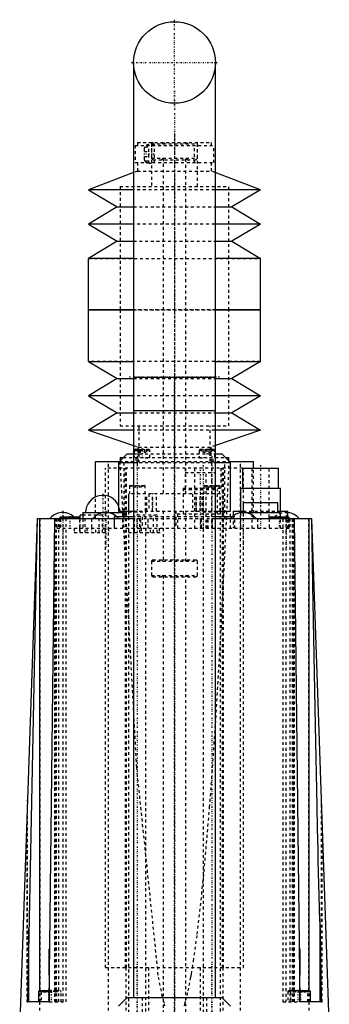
# Model space of a CAD drawing. Extents: x -54 to 54, y -3 to 514.
# Tile 3 of 3: x -54 to 54, y 170 to 514. Entities that reach past the tile are written whole.
import ezdxf

# ---------------------------------------------------------------- set-up
doc = ezdxf.new("R2010")
doc.units = 0
doc.linetypes.add('CENTER', pattern=[1.5, 0.45, -0.5, 0.05, -0.5])
doc.linetypes.add('DASHED', pattern=[2, 1, -1])
for name, color, linetype in [('AM_0', 7, 'CONTINUOUS'), ('AM_3', 7, 'DASHED'), ('AM_7', 7, 'CENTER')]:
    doc.layers.add(name, color=color, linetype=linetype)

msp = doc.modelspace()

# ---------------------------------------------------------------- linework, layer by layer
at = {"layer": 'AM_0', "color": 7, "linetype": 'CONTINUOUS'}
for p, q in [((-14.25, 498.75), (-14.25, 377)), ((14.25, 377), (14.25, 498.75)), ((-14.25, 460.27), (-30, 454.3)), ((30, 454.3), (14.22, 460.28)), ((-14.25, 454.3), (-30, 454.3)), ((-30, 454.3), (-20, 448.3)), ((30, 454.3), (14.25, 454.3)), ((30, 454.3), (20, 448.3)), ((-20, 448.3), (-30, 442.3)), ((-20, 448.3), (-14.26, 448.3)), ((14.26, 448.3), (20, 448.3)), ((20, 448.3), (30, 442.3)), ((-14.25, 442.3), (-30, 442.3)), ((-30, 442.3), (-20, 436.3)), ((30, 442.3), (14.25, 442.3)), ((30, 442.3), (20, 436.3)), ((-20, 436.3), (-30, 430.3)), ((-20, 436.3), (-14.26, 436.3)), ((14.26, 436.3), (20, 436.3)), ((20, 436.3), (30, 430.3)), ((-14.25, 430.3), (-30, 430.3)), ((-30, 412.3), (-30, 430.3)), ((30, 430.3), (14.25, 430.3)), ((30, 412.3), (30, 430.3)), ((-30, 394.3), (-30, 412.3)), ((-14.25, 412.3), (-30, 412.3)), ((-30, 412.3), (-14.25, 412.3)), ((30, 412.3), (14.25, 412.3)), ((14.25, 412.3), (30, 412.3)), ((30, 394.3), (30, 412.3)), ((-30, 394.3), (-14.25, 394.3)), ((-30, 394.3), (-20, 388.3)), ((14.25, 394.3), (30, 394.3)), ((30, 394.3), (20, 388.3)), ((-20, 388.3), (-30, 382.3)), ((-20, 388.3), (-14.26, 388.3)), ((-14.25, 388.75), (14.25, 388.75)), ((14.26, 388.3), (20, 388.3)), ((20, 388.3), (30, 382.3)), ((-14.25, 382.3), (-30, 382.3)), ((-30, 382.3), (-20, 376.3)), ((30, 382.3), (14.25, 382.3)), ((30, 382.3), (20, 376.3)), ((-20, 376.3), (-30, 370.3)), ((-20, 376.3), (-14.26, 376.3)), ((-14.25, 377), (-14.25, 172)), ((14.25, 377), (-14.25, 377)), ((14.25, 172), (14.25, 377)), ((14.26, 376.3), (20, 376.3)), ((20, 376.3), (30, 370.3)), ((-14.25, 370.3), (-30, 370.3)), ((-30, 370.3), (-14.25, 364.9)), ((30, 370.3), (14.25, 370.3)), ((30, 370.3), (14.25, 364.9)), ((-16.5, 362), (-19.5, 359)), ((-16.5, 362), (-14.27, 362)), ((14.27, 362), (16.5, 362)), ((19.5, 359), (16.5, 362)), ((-27.6, 346.91), (-27.6, 359.3)), ((-27.6, 359.3), (-19.2, 359.3)), ((-19.5, 359), (-19.5, 342)), ((-19.5, 359), (-14.27, 359)), ((-19, 360.7), (-19, 359.5)), ((-19, 360.7), (-17.82, 360.7)), ((14.27, 359), (19.5, 359)), ((17.82, 360.7), (19, 360.7)), ((19, 359.5), (19, 360.7)), ((19.2, 359.3), (27.6, 359.3)), ((19.5, 342), (19.5, 359)), ((27.6, 357), (27.6, 359.3)), ((23.75, 357), (23.75, 350)), ((23.75, 357), (36.25, 357)), ((36.25, 350), (36.25, 357)), ((23, 350), (23, 342)), ((23, 350), (37, 350)), ((37, 342), (37, 350)), ((24, 345), (24, 341.5)), ((24, 345), (36, 345)), ((36, 341.5), (36, 345)), ((-32.9, 339.3), (-32.9, 340.6)), ((-32, 340.6), (-32.9, 340.6)), ((-32, 341.5), (-32, 339.3)), ((-32, 341.5), (-18, 341.5)), ((-19.5, 342), (-14.27, 342)), ((-18, 340), (-18, 341.5)), ((-17.6, 340), (-17.6, 342)), ((-16.9, 342), (-16.9, 340)), ((14.27, 342), (19.5, 342)), ((16.9, 340), (16.9, 342)), ((20.5, 342), (20.5, 340.35)), ((20.5, 342), (24, 342)), ((23, 341.5), (23, 341.41)), ((23, 341.5), (37, 341.5)), ((36, 342), (39.5, 342)), ((37, 340), (37, 341.5)), ((39.5, 340), (39.5, 342)), ((-47.86, 339.3), (-54, 163.5)), ((-51.14, 170.5), (-47.75, 339.3)), ((-14.26, 339.3), (-47.86, 339.3)), ((-46.93, 174.5), (-46.93, 339.3)), ((-41.92, 339.3), (-43.8, 170.5)), ((-40, 339.8), (-40, 339.3)), ((-40, 339.8), (-33, 339.8)), ((-39.8, 340), (-33.2, 340)), ((-33, 339.3), (-33, 339.8)), ((-14.25, 340), (-20.07, 340)), ((20.07, 340), (14.25, 340)), ((47.86, 339.3), (14.26, 339.3)), ((33, 339.8), (33, 339.3)), ((33, 339.8), (40, 339.8)), ((33.2, 340), (39.8, 340)), ((40, 339.3), (40, 339.8)), ((43.8, 170.5), (41.92, 339.3)), ((46.93, 174.5), (46.93, 339.3)), ((54, 163.5), (47.86, 339.3)), ((-50.83, 170.5), (-50.83, 196.01)), ((50.83, 196.01), (51.14, 170.5)), ((50.83, 170.5), (50.83, 196.01)), ((-43.8, 189.1), (-43.69, 170.5)), ((43.69, 170.5), (43.8, 189.1)), ((-47.1, 174.5), (-47.5, 174.1)), ((-47.5, 174.1), (-47.5, 170.5)), ((-47.5, 174.1), (-43.8, 174.1)), ((-47.1, 174.5), (-43.8, 174.5)), ((43.8, 174.5), (47.1, 174.5)), ((43.8, 174.1), (47.5, 174.1)), ((47.5, 174.1), (47.1, 174.5)), ((47.5, 170.5), (47.5, 174.1)), ((-43.69, 170.5), (-51.14, 170.5)), ((-16.5, 172), (-19.5, 169)), ((-16.5, 172), (16.5, 172)), ((19.5, 169), (16.5, 172)), ((51.14, 170.5), (43.69, 170.5))]:
    msp.add_line(p, q, dxfattribs=at)
msp.add_polyline3d([(47.75, 339.3, 0), (48.16, 316.04, 0), (49.08, 267.12, 0), (49.65, 238.96, 0), (49.81, 231.18, 0), (49.98, 223.56, 0), (50.06, 219.8, 0), (50.15, 215.88, 0), (50.36, 207.75, 0), (50.49, 203.02, 0), (50.53, 201.7, 0), (50.57, 200.39, 0), (50.6, 199.75, 0), (50.62, 199.1, 0), (50.68, 197.84, 0), (50.71, 197.11, 0), (50.73, 196.9, 0), (50.74, 196.7, 0), (50.75, 196.59, 0), (50.75, 196.49, 0), (50.76, 196.36, 0), (50.77, 196.32, 0), (50.77, 196.29, 0), (50.77, 196.27, 0), (50.78, 196.25, 0), (50.78, 196.22, 0), (50.78, 196.18, 0), (50.79, 196.15, 0), (50.79, 196.12, 0), (50.8, 196.1, 0), (50.8, 196.09, 0), (50.8, 196.09, 0), (50.8, 196.09, 0), (50.8, 196.08, 0), (50.8, 196.08, 0), (50.8, 196.07, 0), (50.8, 196.07, 0), (50.8, 196.07, 0), (50.8, 196.06, 0), (50.8, 196.06, 0), (50.8, 196.06, 0), (50.8, 196.05, 0), (50.81, 196.05, 0), (50.81, 196.04, 0), (50.81, 196.04, 0), (50.81, 196.03, 0), (50.81, 196.03, 0), (50.81, 196.03, 0), (50.81, 196.02, 0), (50.81, 196.02, 0), (50.82, 196.02, 0), (50.82, 196.01, 0), (50.82, 196.01, 0), (50.82, 196.01, 0), (50.82, 196.01, 0), (50.82, 196.01, 0), (50.83, 196.01, 0), (50.83, 196.01, 0), (50.83, 196.01, 0)], dxfattribs=at)
msp.add_circle((0, 498.75), 14.25, dxfattribs=at)
for centre, radius, start, end in [((-25, 341.5), 6, 23.5565, 180), ((-39, 335.6), 5.9, 48.2247, 141.1621), ((-24, 335.6), 5.9, 38.8379, 141.1621), ((-25, 341.5), 6, 0, 4.7802), ((24, 335.6), 5.9, 38.8379, 141.1621), ((39, 335.6), 5.9, 38.8379, 85.1386), ((-39.8, 339.8), 0.2, 90, 180), ((-33.2, 339.8), 0.2, 0, 90), ((33.2, 339.8), 0.2, 90, 180), ((39.8, 339.8), 0.2, 0, 90)]:
    msp.add_arc(centre, radius, start, end, dxfattribs=at)
at = {"layer": 'AM_3', "color": 6, "linetype": 'DASHED'}
for p, q in [((-13.7, 469.8), (-13.7, 463.8)), ((-13.7, 469.8), (13.7, 469.8)), ((-12.9, 470.8), (-12.9, 469.8)), ((-12.9, 470.8), (12.9, 470.8)), ((-10.5, 467.7), (-10.5, 468.44)), ((-10.3, 469.3), (-9, 469.3)), ((-7, 470.05), (-9, 470.05)), ((-9, 463.55), (-9, 470.05)), ((-8, 470.8), (-8, 455.45)), ((-7.5, 470.8), (-8, 470.3)), ((-8, 470.3), (-8, 465.3)), ((-8, 470.3), (8, 470.3)), ((-7, 463.55), (-7, 470.05)), ((-4.5, 470.8), (-4, 470.3)), ((-3.5, 470.8), (-4, 470.3)), ((4, 470.3), (3.5, 470.8)), ((4, 470.3), (4.5, 470.8)), ((7, 463.8), (7, 469.8)), ((8, 470.3), (7.5, 470.8)), ((8, 455.45), (8, 470.8)), ((8, 465.3), (8, 470.3)), ((12.9, 469.8), (12.9, 470.8)), ((13.7, 463.8), (13.7, 469.8)), ((-10.5, 467.7), (-9, 467.7)), ((-10.5, 465.16), (-10.5, 465.9)), ((-10.5, 465.9), (-9, 465.9)), ((-8, 465.3), (-7.5, 464.8)), ((-8, 465.3), (8, 465.3)), ((-7.5, 464.8), (7.5, 464.8)), ((-4, 465.3), (-4.5, 464.8)), ((-4, 465.3), (-4, 348)), ((4, 348), (4, 465.3)), ((4.5, 464.8), (4, 465.3)), ((7.5, 464.8), (8, 465.3)), ((-13.7, 463.8), (13.7, 463.8)), ((-12.9, 463.8), (-12.9, 460.8)), ((-9, 464.3), (-10.3, 464.3)), ((-9, 463.55), (-7, 463.55)), ((12.9, 460.8), (12.9, 463.8)), ((-12.85, 460.8), (-14.25, 460.27)), ((-12.9, 460.8), (12.9, 460.8)), ((14.22, 460.28), (12.85, 460.8)), ((30, 454.3), (-30, 454.3)), ((-19, 455.45), (-19, 412.3)), ((-19, 455.45), (19, 455.45)), ((19, 412.3), (19, 455.45)), ((-14.26, 448.3), (14.26, 448.3)), ((30, 442.3), (-30, 442.3)), ((-14.26, 436.3), (14.26, 436.3)), ((-30, 430.3), (30, 430.3)), ((-19, 412.3), (-19, 371.75)), ((14.25, 412.3), (-14.25, 412.3)), ((-14.25, 412.3), (14.25, 412.3)), ((19, 371.75), (19, 412.3)), ((30, 394.3), (-30, 394.3)), ((-14.26, 388.3), (14.26, 388.3)), ((30, 382.3), (-30, 382.3)), ((-14.26, 376.3), (14.26, 376.3)), ((-19, 371.75), (19, 371.75)), ((-12.5, 371.75), (-12.5, 359.3)), ((12.5, 359.3), (12.5, 371.75)), ((30, 370.3), (-30, 370.3)), ((-14.25, 364.9), (-12.5, 364.3)), ((14.25, 364.9), (12.5, 364.3)), ((-14.27, 362), (14.27, 362)), ((-13.66, 363.7), (-14.06, 363.3)), ((-13.66, 363.6), (-14.06, 363.2)), ((-14.06, 363.3), (-14.06, 360.7)), ((-14.06, 363.3), (-8.56, 363.3)), ((-14.06, 363.2), (-8.56, 363.2)), ((-13.66, 363.7), (-8.96, 363.7)), ((-13.66, 363.6), (-8.96, 363.6)), ((-12.85, 364.42), (-12.85, 359.3)), ((-12.75, 363.7), (-12.75, 362.6)), ((-12.75, 362.6), (-9.87, 362.6)), ((-12.5, 364.3), (12.5, 364.3)), ((-12.03, 363.7), (-12.03, 362.6)), ((-10.59, 363.7), (-10.59, 362.6)), ((-9.87, 363.7), (-9.87, 362.6)), ((-8.56, 363.3), (-8.96, 363.7)), ((-8.56, 363.2), (-8.96, 363.6)), ((-8.56, 360.7), (-8.56, 363.3)), ((8.96, 363.6), (8.56, 363.2)), ((8.56, 363.2), (8.56, 360.7)), ((8.56, 363.2), (14.06, 363.2)), ((8.96, 363.6), (13.66, 363.6)), ((9.87, 363.6), (9.87, 362.6)), ((9.87, 362.6), (12.75, 362.6)), ((10.59, 363.6), (10.59, 362.6)), ((12.03, 363.6), (12.03, 362.6)), ((12.75, 363.6), (12.75, 362.6)), ((12.85, 359.3), (12.85, 364.42)), ((14.06, 363.2), (13.66, 363.6)), ((14.06, 360.7), (14.06, 363.2)), ((-22.98, 157.5), (-22.98, 359.3)), ((-19.2, 359.3), (19.2, 359.3)), ((-19, 359.5), (-19, 359.3)), ((-17.82, 360.7), (17.82, 360.7)), ((-17.6, 342), (-17.6, 359.3)), ((-14.27, 359), (14.27, 359)), ((-13.5, 360.7), (-13.5, 359.3)), ((-13, 359.3), (-13, 357)), ((-10.27, 360.7), (-10.27, 360.6)), ((-10.27, 360.6), (-8.77, 360.6)), ((-8.77, 360.6), (-8.77, 360.7)), ((8.77, 360.7), (8.77, 360.6)), ((8.77, 360.6), (10.27, 360.6)), ((10.27, 360.6), (10.27, 360.7)), ((13, 336), (13, 359.3)), ((13.5, 359.3), (13.5, 360.7)), ((17.6, 339.3), (17.6, 359.3)), ((19, 359.3), (19, 359.5)), ((22.98, 157.5), (22.98, 359.3)), ((-24.1, 182.5), (-24.1, 357)), ((23.75, 357), (-24.1, 357)), ((-17.1, 182.5), (-17.1, 357)), ((-16.72, 182.5), (-16.72, 357)), ((3.75, 357), (3.75, 349.5)), ((3.75, 355.5), (14.25, 355.5)), ((7, 357), (7, 336)), ((11, 336), (11, 355.5)), ((16.25, 350), (16.25, 357)), ((16.72, 182.5), (16.72, 357)), ((17.1, 182.5), (17.1, 357)), ((24.1, 182.5), (24.1, 357)), ((27, 357), (27, 336)), ((27.6, 339.3), (27.6, 357)), ((33, 339.8), (33, 357)), ((-15.55, 351), (-15.75, 350.8)), ((-15.55, 351), (-10.45, 351)), ((-14.44, 351), (-14.44, 350.5)), ((-13.72, 351), (-13.72, 350.5)), ((-12.28, 351), (-12.28, 350.5)), ((-11.56, 351), (-11.56, 350.5)), ((-10.25, 350.8), (-10.45, 351)), ((10.45, 351), (10.25, 350.8)), ((10.45, 351), (15.55, 351)), ((11.56, 351), (11.56, 350.5)), ((12.28, 351), (12.28, 350.5)), ((13.72, 351), (13.72, 350.5)), ((14.44, 351), (14.44, 350.5)), ((15.75, 350.8), (15.55, 351)), ((-16, 348), (-16, 342)), ((16, 348), (-16, 348)), ((-15.9, 342), (-15.9, 348)), ((-15.75, 350.8), (-15.75, 348)), ((-15.75, 350.8), (-10.25, 350.8)), ((-14.44, 350.5), (-11.56, 350.5)), ((-10.25, 348), (-10.25, 350.8)), ((-10.1, 342), (-10.1, 348)), ((-9.67, 342), (-9.67, 348)), ((-8.9, 348), (-8.9, 342)), ((-7.73, 342), (-7.73, 348)), ((-6.3, 342), (-6.3, 348)), ((3, 350), (3, 341)), ((3, 350), (17, 350)), ((3, 349.5), (15, 349.5)), ((6.3, 348), (6.3, 342)), ((7.73, 342), (7.73, 348)), ((8.9, 342), (8.9, 348)), ((9.67, 342), (9.67, 348)), ((10.1, 342), (10.1, 348)), ((10.25, 350.8), (10.25, 348)), ((10.25, 350.8), (15.75, 350.8)), ((11.56, 350.5), (14.44, 350.5)), ((15, 341), (15, 349.5)), ((15.75, 348), (15.75, 350.8)), ((15.9, 342), (15.9, 348)), ((16, 342), (16, 348)), ((17, 342), (17, 350)), ((-27.6, 339.3), (-27.6, 346.91)), ((-25.1, 340.6), (-32, 340.6)), ((-31.12, 334.5), (-31.12, 340.6)), ((-26.32, 334.5), (-26.32, 340.6)), ((-25.1, 334.5), (-25.1, 340.6)), ((-15.75, 342), (-16, 341.8)), ((-16, 341.8), (-16, 155.2)), ((-16, 341.8), (-10, 341.8)), ((-14.27, 342), (14.27, 342)), ((-13.9, 334.5), (-13.9, 340.6)), ((-6.1, 340.6), (-13.9, 340.6)), ((-12.15, 334.5), (-12.15, 340.6)), ((-10, 341.8), (-10.25, 342)), ((-10, 155.2), (-10, 341.8)), ((-7.35, 334.5), (-7.35, 340.6)), ((-6.1, 334.5), (-6.1, 340.6)), ((-4, 342), (-4, 324.5)), ((0.5, 342), (0.5, 336)), ((1, 341), (1, 336)), ((1, 341), (17, 341)), ((4, 324.5), (4, 342)), ((10.25, 342), (10, 341.8)), ((10, 341.8), (10, 155.2)), ((10, 341.8), (16, 341.8)), ((16, 341.8), (15.75, 342)), ((16, 155.2), (16, 341.8)), ((17, 336), (17, 341)), ((19.5, 336), (19.5, 342)), ((23, 341.41), (23, 336)), ((24, 342), (36, 342)), ((-46.85, 170.5), (-46.85, 339.3)), ((-41.9, 339.3), (-41.9, 170.5)), ((-41.58, 170.5), (-41.58, 339.3)), ((-41.43, 170.5), (-41.43, 339.3)), ((-41.22, 170.5), (-41.22, 339.3)), ((-41, 339.3), (-41, 336)), ((-40.34, 170.5), (-40.34, 339.3)), ((-40, 339.3), (-40, 336)), ((-39.83, 339.3), (-39.83, 336)), ((-38.8, 170.5), (-38.8, 339.3)), ((-38.23, 340), (-38.23, 339.5)), ((-38.23, 339.5), (-34.77, 339.5)), ((-37.8, 170.5), (-37.8, 339.3)), ((-37.37, 340), (-37.37, 339.5)), ((-35.63, 340), (-35.63, 339.5)), ((-34.77, 340), (-34.77, 339.5)), ((-33, 336), (-33, 339.3)), ((-32.9, 334.5), (-32.9, 339.3)), ((-32, 339.3), (-32, 336)), ((-29, 339.3), (-29, 336)), ((-21, 340), (-21, 336)), ((-20.07, 340), (-21, 340)), ((-20.94, 336), (-20.94, 340)), ((-18, 336), (-18, 340)), ((-17.6, 339.3), (-17.6, 340)), ((14.26, 339.3), (-14.26, 339.3)), ((14.25, 340), (-14.25, 340)), ((-13.13, 339.3), (-13.13, 336)), ((-11.79, 336), (-11.79, 340)), ((-11.3, 340), (-11.3, 336)), ((-9.3, 339.3), (-9.3, 336)), ((-9.15, 336), (-9.15, 340)), ((9.15, 336), (9.15, 340)), ((9.3, 339.3), (9.3, 336)), ((11.3, 336), (11.3, 340)), ((11.79, 336), (11.79, 340)), ((13.13, 339.3), (13.13, 336)), ((21, 340), (20.07, 340)), ((20.5, 340.35), (20.5, 336)), ((20.94, 336), (20.94, 340)), ((21, 336), (21, 340)), ((29, 339.3), (29, 336)), ((33, 339.3), (33, 336)), ((34.77, 340), (34.77, 339.5)), ((34.77, 339.5), (38.23, 339.5)), ((35.63, 340), (35.63, 339.5)), ((37, 336), (37, 340)), ((37.37, 340), (37.37, 339.5)), ((37.8, 339.3), (37.8, 170.5)), ((38.23, 340), (38.23, 339.5)), ((38.8, 339.3), (38.8, 170.5)), ((39.5, 336), (39.5, 340)), ((39.83, 339.3), (39.83, 336)), ((40, 336), (40, 339.3)), ((40.34, 170.5), (40.34, 339.3)), ((41, 339.3), (41, 336)), ((41.22, 170.5), (41.22, 339.3)), ((41.43, 339.3), (41.43, 170.5)), ((41.58, 170.5), (41.58, 339.3)), ((41.9, 170.5), (41.9, 339.3)), ((46.85, 170.5), (46.85, 339.3)), ((-41, 336), (41, 336)), ((-35, 336), (-35, 334.5)), ((-35, 334.5), (-23, 334.5)), ((-33.11, 336), (-33.11, 334.5)), ((-30.6, 336), (-30.6, 334.5)), ((-27.4, 334.5), (-27.4, 336)), ((-24.31, 336), (-24.31, 334.5)), ((-23, 336), (-23, 334.5)), ((-16, 336), (-16, 334.5)), ((-16, 334.5), (-4, 334.5)), ((-14.11, 336), (-14.11, 334.5)), ((-11.6, 336), (-11.6, 334.5)), ((-8.4, 334.5), (-8.4, 336)), ((-5.31, 336), (-5.31, 334.5)), ((-4, 336), (-4, 334.5)), ((-7.5, 325), (-8, 324.5)), ((-8, 324.5), (-8, 319.5)), ((-8, 324.5), (8, 324.5)), ((-7.5, 325), (7.5, 325)), ((-4.5, 325), (-4, 324.5)), ((4, 324.5), (4.5, 325)), ((8, 324.5), (7.5, 325)), ((8, 319.5), (8, 324.5)), ((-8, 319.5), (-7.5, 319)), ((-8, 319.5), (8, 319.5)), ((-7.5, 319), (7.5, 319)), ((-4, 319.5), (-4.5, 319)), ((-4, 319.5), (-4, 155)), ((4, 155), (4, 319.5)), ((4.5, 319), (4, 319.5)), ((7.5, 319), (8, 319.5)), ((-51.29, 170.5), (-51.29, 241.07)), ((51.29, 170.5), (51.29, 241.07)), ((-51.5, 235.22), (-51.5, 170.5)), ((51.5, 170.5), (51.5, 235.22)), ((-24.1, 182.5), (24.1, 182.5)), ((-17, 182.5), (-17, 157.5)), ((-9, 157.5), (-9, 182.5)), ((9, 182.5), (9, 157.5)), ((17, 157.5), (17, 182.5)), ((-46.93, 170.5), (-46.93, 174.5)), ((-46.1, 174.5), (-46.5, 174.1)), ((-46.5, 174.1), (-46.5, 170.5)), ((-45.73, 174.5), (-45.73, 174)), ((-45.73, 174), (-41.27, 174)), ((-44.87, 174.5), (-44.87, 174)), ((-44.73, 174.5), (-44.73, 174)), ((-43.87, 174.5), (-43.87, 174)), ((-43.8, 174.5), (-39.9, 174.5)), ((-43.8, 174.1), (-39.5, 174.1)), ((-43.13, 174.5), (-43.13, 174)), ((-42.27, 174.5), (-42.27, 174)), ((-42.13, 174.5), (-42.13, 174)), ((-41.27, 174.5), (-41.27, 174)), ((-40.5, 174.1), (-40.9, 174.5)), ((-40.5, 170.5), (-40.5, 174.1)), ((-39.5, 174.1), (-39.9, 174.5)), ((-39.5, 170.5), (-39.5, 174.1)), ((39.9, 174.5), (39.5, 174.1)), ((39.5, 174.1), (39.5, 170.5)), ((39.5, 174.1), (43.8, 174.1)), ((39.9, 174.5), (43.8, 174.5)), ((40.9, 174.5), (40.5, 174.1)), ((40.5, 174.1), (40.5, 170.5)), ((41.27, 174.5), (41.27, 174)), ((41.27, 174), (45.73, 174)), ((42.13, 174.5), (42.13, 174)), ((42.27, 174.5), (42.27, 174)), ((43.13, 174.5), (43.13, 174)), ((43.87, 174.5), (43.87, 174)), ((44.73, 174.5), (44.73, 174)), ((44.87, 174.5), (44.87, 174)), ((45.73, 174.5), (45.73, 174)), ((46.5, 174.1), (46.1, 174.5)), ((46.5, 170.5), (46.5, 174.1)), ((46.93, 170.5), (46.93, 174.5)), ((-51.5, 170.5), (-51.14, 170.5)), ((-46.98, 157.5), (-46.98, 170.5)), ((-43.69, 170.5), (-37.8, 170.5)), ((-11.3, 172), (-11.3, 141)), ((11.3, 141), (11.3, 172)), ((37.8, 170.5), (43.69, 170.5)), ((46.98, 157.5), (46.98, 170.5)), ((51.14, 170.5), (51.5, 170.5))]:
    msp.add_line(p, q, dxfattribs=at)
for points in [[(-10.5, 468.44, 0), (-10.5, 468.47, 0), (-10.5, 468.52, 0), (-10.5, 468.56, 0), (-10.49, 468.59, 0), (-10.49, 468.61, 0), (-10.49, 468.66, 0), (-10.48, 468.71, 0), (-10.47, 468.77, 0), (-10.46, 468.82, 0), (-10.45, 468.87, 0), (-10.44, 468.89, 0), (-10.43, 468.91, 0), (-10.42, 468.96, 0), (-10.4, 469, 0), (-10.38, 469.05, 0), (-10.36, 469.1, 0), (-10.34, 469.14, 0), (-10.33, 469.17, 0), (-10.32, 469.19, 0), (-10.29, 469.23, 0), (-10.27, 469.28, 0), (-10.26, 469.3, 0)], [(-10.26, 464.3, 0), (-10.27, 464.32, 0), (-10.29, 464.37, 0), (-10.32, 464.41, 0), (-10.33, 464.43, 0), (-10.34, 464.46, 0), (-10.36, 464.5, 0), (-10.38, 464.55, 0), (-10.4, 464.6, 0), (-10.42, 464.64, 0), (-10.43, 464.69, 0), (-10.44, 464.71, 0), (-10.45, 464.73, 0), (-10.46, 464.78, 0), (-10.47, 464.83, 0), (-10.48, 464.89, 0), (-10.49, 464.94, 0), (-10.49, 464.99, 0), (-10.49, 465.01, 0), (-10.5, 465.04, 0), (-10.5, 465.08, 0), (-10.5, 465.13, 0), (-10.5, 465.16, 0)], [(-19.07, 359.3, 0), (-13.29, 252.47, 0), (-5.7, 179.17, 0), (-4.38, 172.72, 0), (-4.01, 171.19, 0), (-3.63, 169.8, 0), (-3.44, 169.15, 0)], [(3.44, 169.15, 0), (3.63, 169.8, 0), (4.01, 171.19, 0), (4.38, 172.72, 0), (4.76, 174.39, 0), (5.14, 176.2, 0), (5.52, 178.15, 0), (5.7, 179.17, 0), (5.89, 180.23, 0), (6.27, 182.45, 0), (6.64, 184.81, 0), (7.94, 194.13, 0), (10.13, 213.93, 0), (12.26, 238.47, 0), (13.29, 252.47, 0), (14.31, 267.59, 0), (16.29, 301.14, 0), (18.17, 338.9, 0), (19.07, 359.3, 0)]]:
    msp.add_polyline3d(points, dxfattribs=at)
for centre, radius, start, end in [((-9, 468.55), 1.5, 90, 150), ((-9, 465.05), 1.5, 210, 270), ((-25, 341.5), 6, 4.7802, 23.5565), ((39, 335.6), 5.9, 85.1386, 141.1621), ((-39, 335.6), 5.9, 38.8379, 48.2247)]:
    msp.add_arc(centre, radius, start, end, dxfattribs=at)
at = {"layer": 'AM_7', "color": 4, "linetype": 'CENTER'}
for p, q in [((0, 483.79), (0, 513.71)), ((-14.96, 498.75), (14.96, 498.75)), ((0, 488.84), (0, 91.96)), ((0, 473.73), (0, 409.38)), ((-10.68, 466.8), (-6.83, 466.8)), ((0, 414.95), (0, 356.65)), ((0, 390.25), (0, 147.41)), ((15.68, 388.75), (-15.68, 388.75)), ((0, 140.55), (0, 387.25)), ((-13, 361.25), (-13, 135.75)), ((-11.31, 363.85), (-11.31, 360.45)), ((11.31, 363.75), (11.31, 360.45)), ((13, 361.25), (13, 135.75)), ((10, 358.05), (10, 334.95)), ((30, 358.05), (30, 334.95)), ((9, 356.48), (9, 335.02)), ((-25, 348.07), (-25, 335.43)), ((-7.6, 341.7), (-7.6, 348.3)), ((7.6, 341.7), (7.6, 348.3)), ((-39, 342.09), (-39, 329.11)), ((-24, 342.09), (-24, 329.11)), ((24, 342.09), (24, 329.11)), ((39, 342.09), (39, 329.11)), ((-36.5, 340.2), (-36.5, 335.8)), ((36.5, 340.2), (36.5, 335.8)), ((-29, 336.07), (-29, 334.43)), ((-10, 336.07), (-10, 334.43)), ((-13, 156.25), (-13, 183.75)), ((13, 156.25), (13, 183.75)), ((-44, 174.7), (-44, 170.3)), ((-43, 174.7), (-43, 170.3)), ((43, 174.7), (43, 170.3)), ((44, 174.7), (44, 170.3))]:
    msp.add_line(p, q, dxfattribs=at)

doc.saveas('drawing.dxf')
